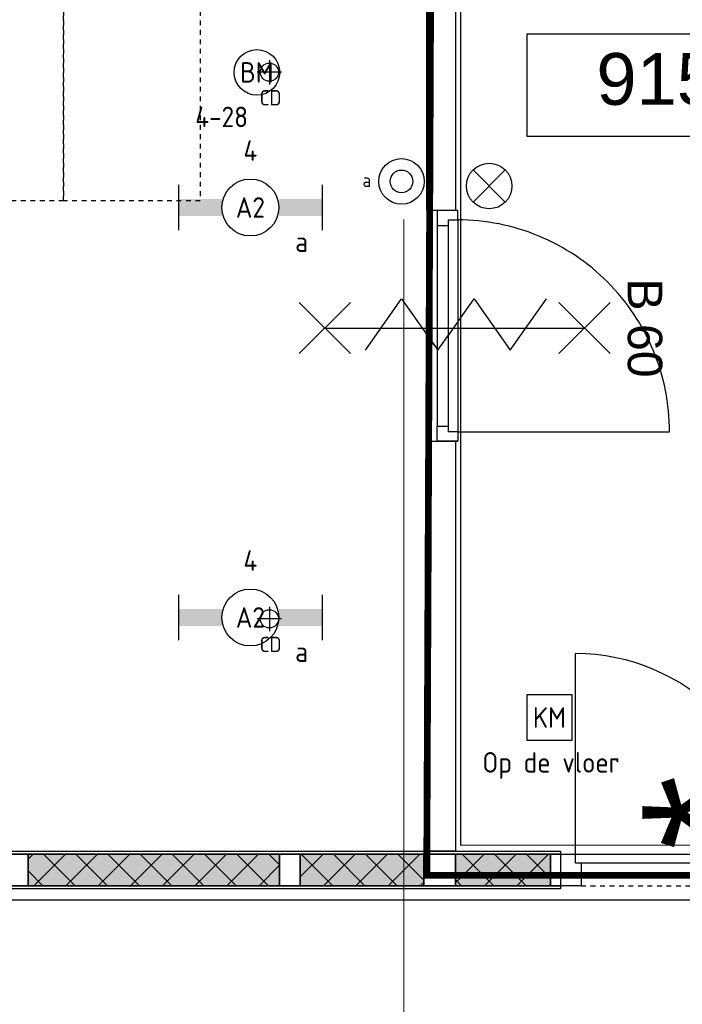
# Model space of a CAD drawing. Header units: millimetres. Extents: x -38032 to 104346, y -31182 to 78566.
# Tile 97 of 213: x 15172 to 18081, y 24971 to 29294. Entities that reach past the tile are written whole.
import ezdxf
from ezdxf.enums import TextEntityAlignment as Align

# ---------------------------------------------------------------- set-up
doc = ezdxf.new("R2010")
doc.units = ezdxf.units.MM
doc.header["$LTSCALE"] = 100
doc.set_wipeout_variables(frame=1)
for name, pattern in [('HIDDEN', [9.525, 6.35, -3.175]), ('STYLE_01', [0.41664, 0.20828, -0.20836]), ('STYLE_11', [5, 3.888855, -0.416718, 0.277786, -0.416641])]:
    doc.linetypes.add(name, pattern=pattern)
for name, color, linetype in [('AB$1A---_ATTRIB050', 8, 'Continuous'), ('AL$1A---_ALGEMEEN', 8, 'Continuous'), ('AL------_MAATV', 200, 'Continuous'), ('AL------_SPARING', 2, 'Continuous'), ('AM$1A---_ARCERING', 8, 'Continuous'), ('AT$1A---_TEKST100', 8, 'Continuous'), ('BOUWKUNDIG', 8, 'Continuous'), ('brandscheiding', 5, 'HIDDEN'), ('EB6511--_ATTRIB', 2, 'Continuous'), ('EL6311--', 3, 'Continuous'), ('EL6511--', 3, 'Continuous'), ('EL6522--', 3, 'Continuous')]:
    doc.layers.add(name, color=color, linetype=linetype)
doc.layers.add('stramien', color=1, linetype='Continuous', lineweight=9)
doc.styles.add('Arial', font='ARIAL.TTF')
doc.styles.add('BURO-018', font='iso.shx', dxfattribs={"height": 90})
doc.styles.get("Standard").update_dxf_attribs({"font": 'iso.shx'})
pattern_1 = [(135, (-987935.49, -175784.82), (70.710678, 70.710678), []), (45, (-987636.15, -176084.16), (70.710678, -70.710678), [])]

# ---------------------------------------------------------------- blocks, each defined once
blk = doc.blocks.new('111410')
at = {"color": 0, "linetype": 'Continuous'}
for radius in [2, 1]:
    blk.add_circle((0, 3), radius, dxfattribs=at)
at = {"color": 0, "linetype": 'Continuous', "style": 'BURO-018'}
for tag, p in [('E_SLET1', (0, 7)), ('E_GROEP', (0, 0)), ('E_GKAST', (0, 0))]:
    blk.add_attdef(tag, text='', height=1.8, dxfattribs=at).set_placement(p, align=Align.MIDDLE)
at = {"color": 0, "linetype": 'Continuous', "style": 'BURO-018', "flags": 1}
for tag in ['E_MATCODE', 'E_SGROEP']:
    blk.add_attdef(tag, text='', height=1.8, dxfattribs=at).set_placement((0, 0), align=Align.MIDDLE)
blk = doc.blocks.new('E00024')
at = {"color": 0, "linetype": 'Continuous'}
for p, q in [((-1.414, 1.586), (1.414, 4.414)), ((-1.414, 4.414), (1.414, 1.586))]:
    blk.add_line(p, q, dxfattribs=at)
blk.add_circle((0, 3), 2, dxfattribs=at)
at = {"color": 0, "linetype": 'Continuous', "style": 'BURO-018'}
blk.add_attdef('E_TEXT1', text='', height=1.8, dxfattribs=at).set_placement((0, 7.5), align=Align.MIDDLE)
at = {"color": 0, "linetype": 'Continuous', "style": 'BURO-018', "flags": 1}
blk.add_attdef('E_MATCODE', (0, 0), '', height=1.8, dxfattribs=at)
blk = doc.blocks.new('E00123')
at = {"color": 0, "linetype": 'Continuous'}
blk.add_circle((0, 0), 2, dxfattribs=at)
at = {"color": 0, "linetype": 'Continuous', "style": 'BURO-018'}
for tag, p in [('E_TEXT1', (0, 4.5)), ('E_TEXT2', (0, 0))]:
    blk.add_attdef(tag, text='', height=1.8, dxfattribs=at).set_placement(p, align=Align.MIDDLE)
at = {"color": 0, "linetype": 'Continuous', "style": 'BURO-018', "flags": 1}
blk.add_attdef('E_MATCODE', (0, 0), '', height=1.8, dxfattribs=at)
blk = doc.blocks.new('Centraaldoos')
at = {"color": 1, "linetype": 'Continuous'}
for p, q in [((0, -2), (0, 2)), ((-2, 0), (2, 0))]:
    blk.add_line(p, q, dxfattribs=at)
at = {"color": 0, "linetype": 'Continuous'}
blk.add_circle((0, 0), 1.5, dxfattribs=at)
at = {"color": 0, "linetype": 'Continuous', "style": 'BURO-018'}
blk.add_attdef('AL_POSNR', text='', height=1.8, dxfattribs=at).set_placement((0, 3), align=Align.CENTER)
at = {"color": 0, "linetype": 'Continuous', "style": 'BURO-018', "flags": 1}
blk.add_attdef('AL_OMS', (0, 0), '', height=1.8, dxfattribs=at)
at = {"layer": 'AL------_MAATV', "style": 'BURO-018'}
blk.add_text('CD', height=2.531, rotation=180, dxfattribs=at).set_placement((1.61, 5.48))
blk = doc.blocks.new('E00157')
at = {"color": 0, "linetype": 'Continuous'}
for p, q in [((-2, 5), (-2, 1)), ((2, 5), (-2, 5)), ((2, 1), (2, 5)), ((-2, 1), (2, 1))]:
    blk.add_line(p, q, dxfattribs=at)
at = {"color": 0, "linetype": 'Continuous', "style": 'BURO-018'}
blk.add_text('KM', height=1.8, dxfattribs=at).set_placement((0, 3), align=Align.MIDDLE)
blk.add_attdef('E_TEXT1', text='', height=1.8, dxfattribs=at).set_placement((0, 7.5), align=Align.MIDDLE)
at = {"color": 0, "linetype": 'Continuous', "style": 'BURO-018', "flags": 1}
blk.add_attdef('E_MATCODE', (0, 0), '', height=1.8, dxfattribs=at)
blk = doc.blocks.new('peilmaat plg klein')
at = {"layer": 'AL$1A---_ALGEMEEN', "color": 0, "flags": 1}
for tag, p in [('onderdeel', (-750, -634.1)), ('patchnr', (-750, -1043.2)), ('toestelnr', (-750, -1452.3))]:
    blk.add_attdef(tag, p, '', height=227.3, dxfattribs=at)
at = {"color": 0}
blk.add_wipeout([(-750, 225), (750, 225), (750, -225), (-750, -225)], dxfattribs=at).dxf.layer = 'AL$1A---_ALGEMEEN'
at = {"layer": 'AL$1A---_ALGEMEEN', "color": 0}
blk.add_lwpolyline([(-750, 225), (750, 225), (750, -225), (-750, -225)], close=True, dxfattribs=at)
at = {"layer": 'AL$1A---_ALGEMEEN', "color": 0, "style": 'Arial'}
blk.add_attdef('peil', text='', height=227.3, dxfattribs=at).set_placement((0, 141.2), align=Align.TOP_CENTER)
blk = doc.blocks.new('Group-71')
at = {"layer": 'AL$1A---_ALGEMEEN', "color": 0}
for p, q in [((-97.5, 382.003125), (127.5, 157.003125)), ((-97.5, 157.003125), (127.5, 382.003125))]:
    blk.add_line(p, q, dxfattribs=at)
at = {"layer": 'AL$1A---_ALGEMEEN', "color": 0, "flags": 1}
blk.add_attdef('B60_30', (-97.5, 157.003125), '', height=0.2, dxfattribs=at)
blk = doc.blocks.new('Group-72')
at = {"layer": 'AL$1A---_ALGEMEEN', "color": 0}
for p, q in [((-97.5, -757.809375), (127.5, -982.809375)), ((-97.5, -982.809375), (127.5, -757.809375))]:
    blk.add_line(p, q, dxfattribs=at)
at = {"layer": 'AL$1A---_ALGEMEEN', "color": 0, "flags": 1}
blk.add_attdef('B60_30', (-97.5, -982.809375), '', height=0.2, dxfattribs=at)
blk = doc.blocks.new('wbdbo 30 zelfsl')
at = {"layer": 'AL$1A---_ALGEMEEN', "color": 0}
blk.add_line((15, -870.3), (15, 269.5), dxfattribs=at)
blk.add_lwpolyline([(-75, 45.3), (105, -106.5), (-75, -256.1), (105, -405.7), (-75, -555.2), (105, -704.7)], dxfattribs=at)
for name in ['Group-71', 'Group-72']:
    blk.add_blockref(name, (0, 0), dxfattribs=at)
at = {"layer": 'AT$1A---_TEKST100', "style": 'Arial'}
for s, p in [('R ', (15, -955.7)), ('30', (15, -1199.2))]:
    blk.add_text(s, height=151.52, dxfattribs=at).set_placement(p, align=Align.BOTTOM_CENTER)
blk = doc.blocks.new('32x_hout-mk 813a-p')
at = {"layer": 'AL$1A---_ALGEMEEN', "color": 0}
blk.add_lwpolyline([(0, 139), (2428, 139), (2428, 0), (0, 0)], close=True, dxfattribs=at)
at = {"layer": 'AT$1A---_TEKST100', "insert": (2786.5, 320.4), "char_height": 606.098, "attachment_point": 2, "rotation": 90, "line_spacing_factor": 0.967741, "style": 'Arial'}
blk.add_mtext('{\\C256;\\l*}', dxfattribs=at)
at = {"color": 0}
blk.add_wipeout([(4231, 139), (4321, 139), (4321, 0), (4231, 0)], dxfattribs=at).dxf.layer = 'AL$1A---_ALGEMEEN'
at = {"layer": 'AL$1A---_ALGEMEEN', "color": 0}
blk.add_lwpolyline([(4231, 139), (4321, 139), (4321, 0), (4231, 0)], close=True, dxfattribs=at)
at = {"color": 0}
for points in [[(0, 139), (90, 139), (90, 0), (0, 0)], [(1194, 139), (1284, 139), (1284, 0), (1194, 0)], [(1827, 139), (1966, 139), (1966, 0), (1827, 0)], [(2428, 139), (2518, 139), (2518, 0), (2428, 0)]]:
    blk.add_wipeout(points, dxfattribs=at).dxf.layer = 'AL$1A---_ALGEMEEN'
at = {"layer": 'AL$1A---_ALGEMEEN', "color": 0, "linetype": 'STYLE_01'}
blk.add_line((2518, 0), (4231, 0), dxfattribs=at)
at = {"layer": 'AL$1A---_ALGEMEEN', "color": 0}
for points in [[(0, 139), (90, 139), (90, 0), (0, 0)], [(1194, 139), (1284, 139), (1284, 0), (1194, 0)], [(1827, 139), (1966, 139), (1966, 0), (1827, 0)], [(2428, 139), (2518, 139), (2518, 0), (2428, 0)]]:
    blk.add_lwpolyline(points, close=True, dxfattribs=at)
at = {"color": 0}
blk.add_wipeout([(3376, 139), (4256, 139), (4256, 99), (3376, 99)], dxfattribs=at).dxf.layer = 'AL$1A---_ALGEMEEN'
at = {"layer": 'AL$1A---_ALGEMEEN', "color": 0}
blk.add_line((4256, 139), (4256, 1019), dxfattribs=at)
blk.add_lwpolyline([(3376, 139), (4256, 139), (4256, 99), (3376, 99)], close=True, dxfattribs=at)
blk.add_arc((4256, 139), 880, 90, 180, dxfattribs=at)
at = {"color": 0}
blk.add_wipeout([(2384, 139), (2428, 139), (2428, 0), (2384, 0)], dxfattribs=at).dxf.layer = 'AL$1A---_ALGEMEEN'
at = {"layer": 'AL$1A---_ALGEMEEN', "color": 0}
blk.add_lwpolyline([(2384, 139), (2428, 139), (2428, 0), (2384, 0)], close=True, dxfattribs=at)
at = {"color": 0}
blk.add_wipeout([(2493, 139), (3373, 139), (3373, 99), (2493, 99)], dxfattribs=at).dxf.layer = 'AL$1A---_ALGEMEEN'
at = {"layer": 'AL$1A---_ALGEMEEN', "color": 0}
blk.add_line((2493, 139), (2493, 1019), dxfattribs=at)
blk.add_lwpolyline([(2493, 139), (3373, 139), (3373, 99), (2493, 99)], close=True, dxfattribs=at)
blk.add_arc((2493, 139), 880, 0, 90, dxfattribs=at)
at = {"layer": 'AL$1A---_ALGEMEEN', "color": 0, "rotation": 180}
blk.add_blockref('wbdbo 30 zelfsl', (3388, -397.3), dxfattribs=at)
blk = doc.blocks.new('Group-92')
at = {"layer": 'AL$1A---_ALGEMEEN', "color": 0}
for p, q in [((-97.5, 382.003125), (127.5, 157.003125)), ((-97.5, 157.003125), (127.5, 382.003125))]:
    blk.add_line(p, q, dxfattribs=at)
at = {"layer": 'AL$1A---_ALGEMEEN', "color": 0, "flags": 1}
blk.add_attdef('B60_30', (-97.5, 157.003125), '', height=0.2, dxfattribs=at)
blk = doc.blocks.new('Group-93')
at = {"layer": 'AL$1A---_ALGEMEEN', "color": 0}
for p, q in [((-97.5, -757.809375), (127.5, -982.809375)), ((-97.5, -982.809375), (127.5, -757.809375))]:
    blk.add_line(p, q, dxfattribs=at)
at = {"layer": 'AL$1A---_ALGEMEEN', "color": 0, "flags": 1}
blk.add_attdef('B60_30', (-97.5, -982.809375), '', height=0.2, dxfattribs=at)
blk = doc.blocks.new('WBDBO 60 min')
at = {"layer": 'AL$1A---_ALGEMEEN', "color": 0}
blk.add_line((15, -870.3), (15, 269.5), dxfattribs=at)
for name in ['Group-92', 'Group-93']:
    blk.add_blockref(name, (0, 0), dxfattribs=at)
at = {"layer": 'AT$1A---_TEKST100', "style": 'Arial'}
blk.add_text('B 60', height=151.52, dxfattribs=at).set_placement((15, 413.9), align=Align.BOTTOM_CENTER)
blk = doc.blocks.new('WBDBO 60 min.zelfsl.')
at = {"layer": 'AL$1A---_ALGEMEEN', "color": 0}
blk.add_lwpolyline([(112.5, -692.4), (-112.5, -533.5), (112.5, -374.7), (-112.5, -215.8), (112.5, -57), (-112.5, 101.9)], dxfattribs=at)
blk.add_blockref('WBDBO 60 min', (0, 0), dxfattribs=at)
blk = doc.blocks.new('32x_hout-mk 802a-p')
at = {"color": 0}
blk.add_wipeout([(-32.7, -1024), (-32.7, -10), (-122.7, -10), (-122.7, -1024)], dxfattribs=at).dxf.layer = 'AL$1A---_ALGEMEEN'
at = {"layer": 'AL$1A---_ALGEMEEN', "color": 0}
blk.add_lwpolyline([(-32.7, -1024), (-32.7, -10), (-122.7, -10), (-122.7, -1024)], close=True, dxfattribs=at)
at = {"color": 0}
for points in [[(-32.7, -77), (-32.7, -10), (-122.7, -10), (-122.7, -77)], [(-122.7, -957), (-32.7, -957), (-32.7, -1024), (-122.7, -1024)]]:
    blk.add_wipeout(points, dxfattribs=at).dxf.layer = 'AL$1A---_ALGEMEEN'
at = {"layer": 'AL$1A---_ALGEMEEN', "color": 0}
for points in [[(-32.7, -77), (-32.7, -10), (-122.7, -10), (-122.7, -77)], [(897, -959.2), (896.2, -936.4), (894.8, -913.6), (892.8, -890.8), (890.3, -868.2), (887.2, -845.5), (883.6, -823), (879.4, -800.6), (874.7, -778.2), (869.4, -756), (863.6, -734), (857.2, -712), (850.4, -690.3), (842.9, -668.7), (835, -647.3), (826.5, -626.1), (817.5, -605.1), (808, -584.4), (798, -563.9), (787.5, -543.6), (776.5, -523.6), (765, -503.9), (753, -484.5), (740.6, -465.3), (727.6, -446.5), (714.3, -428), (700.5, -409.8), (686.2, -392), (671.5, -374.5), (656.4, -357.5), (640.8, -340.7), (624.9, -324.4), (608.6, -308.5), (591.8, -292.9), (574.7, -277.8), (557.3, -263.1), (539.5, -248.8), (521.3, -235), (502.8, -221.6), (484, -208.7), (464.8, -196.3), (445.4, -184.3), (425.7, -172.8), (405.7, -161.8), (385.4, -151.3), (364.9, -141.3), (344.2, -131.8), (323.2, -122.8), (302, -114.3), (280.6, -106.4), (259, -98.9), (237.3, -92), (215.3, -85.7), (193.3, -79.9), (171.1, -74.6), (148.7, -69.9), (126.3, -65.7), (103.8, -62.1), (81.1, -59), (58.4, -56.5), (35.7, -54.5), (12.9, -53.1), (-9.9, -52.3), (-32.7, -52), (-32.7, -982), (897.3, -982)], [(-122.7, -957), (-32.7, -957), (-32.7, -1024), (-122.7, -1024)]]:
    blk.add_lwpolyline(points, close=True, dxfattribs=at)
at = {"color": 0}
blk.add_wipeout([(-72.7, -52), (-32.7, -52), (-32.7, -982), (-72.7, -982)], dxfattribs=at).dxf.layer = 'AL$1A---_ALGEMEEN'
at = {"layer": 'AL$1A---_ALGEMEEN', "color": 0}
blk.add_lwpolyline([(-72.7, -52), (-32.7, -52), (-32.7, -982), (-72.7, -982)], close=True, dxfattribs=at)
at = {"layer": 'AL$1A---_ALGEMEEN', "color": 0, "rotation": 270}
blk.add_blockref('WBDBO 60 min.zelfsl.', (254.6, -511.6), dxfattribs=at)
blk = doc.blocks.new('200254 W 212 3 04-12-2007')
at = {"layer": 'AL$1A---_ALGEMEEN', "linetype": 'STYLE_01'}
blk.add_line((-19238, 3470.4), (-19238, 2456.4), dxfattribs=at)
at = {"layer": 'AL$1A---_ALGEMEEN'}
for points in [[(-19238, 7780.2), (-19113, 7780.2), (-19113, 3470.4), (-19238, 3470.4)], [(-23244.4, -1587.8), (-23214, -1587.8), (-6946.7, -1587.8), (-6946.7, 442.4), (-25688, 442.4), (-25688, -4293.1), (-23264, -4293.1), (-23264, -1587.8)], [(-23244.4, -1587.8), (-23214, -1587.8), (-6946.7, -1587.8), (-6946.7, 442.4), (-25688, 442.4), (-25688, -4293.1), (-23264, -4293.1), (-23264, -1587.8)]]:
    blk.add_lwpolyline(points, close=True, dxfattribs=at)
at = {"layer": 'AL$1A---_ALGEMEEN', "linetype": 'STYLE_01'}
for points in [[(-21133.4, 4512.4), (-20833.4, 4512.4), (-20833.4, 3512.4), (-21133.4, 3512.4)], [(-20833.4, 4512.4), (-20233.4, 4512.4), (-20233.4, 3512.4), (-20833.4, 3512.4)]]:
    blk.add_lwpolyline(points, close=True, dxfattribs=at)
at = {"layer": 'AL$1A---_ALGEMEEN'}
ref = blk.add_blockref('peilmaat plg klein', (-18048.3, 4019.7), dxfattribs=at)
ref.add_attrib('peil', '9150+', dxfattribs={"layer": 'AB$1A---_ATTRIB050', "height": 227.29, "style": 'Arial'}).set_placement((-18048.3, 4160.9), align=Align.TOP_CENTER)
blk.add_blockref('32x_hout-mk 813a-p', (-21079, 505.4), dxfattribs=at)
at = {"layer": 'AM$1A---_ARCERING', "linetype": 'Continuous', "lineweight": 0}
for points in [[(-20989, 644.4), (-19885, 644.4), (-19885, 505.4), (-20989, 505.4)], [(-19795, 644.4), (-19252, 644.4), (-19252, 505.4), (-19795, 505.4)], [(-19113, 644.4), (-18695, 644.4), (-18695, 505.4), (-19113, 505.4)]]:
    blk.add_hatch(color=256, dxfattribs=at).paths.add_polyline_path(points)
at = {"layer": 'AM$1A---_ARCERING', "linetype": 'Continuous', "lineweight": 5}
h = blk.add_hatch(dxfattribs=at)
h.set_pattern_fill('ISOLATIE', color=256, scale=50, style=0, pattern_type=2)
h.set_pattern_definition(pattern_1)
h.paths.add_polyline_path([(-20989, 644.4), (-19885, 644.4), (-19885, 505.4), (-20989, 505.4)])
h = blk.add_hatch(dxfattribs=at)
h.set_pattern_fill('ISOLATIE', color=256, scale=50, style=0, pattern_type=2)
h.set_pattern_definition(pattern_1)
h.paths.add_polyline_path([(-19795, 644.4), (-19252, 644.4), (-19252, 505.4), (-19795, 505.4)])
h = blk.add_hatch(dxfattribs=at)
h.set_pattern_fill('ISOLATIE', color=256, scale=50, style=0, pattern_type=2)
h.set_pattern_definition(pattern_1)
h.paths.add_polyline_path([(-19113, 644.4), (-18695, 644.4), (-18695, 505.4), (-19113, 505.4)])
at = {"layer": 'AL$1A---_ALGEMEEN'}
for points in [[(-19090.8, 21458.2), (-19090.8, 683.1), (-16782.5, 685), (-16789, 21461.7)], [(-19238, 2456.4), (-19113, 2456.4), (-19113, 656.4), (-19238, 656.4)], [(-21133.4, 656.4), (-18651, 656.4), (-18651, 644.4), (-21133.4, 644.4)], [(-20989, 644.4), (-19885, 644.4), (-19885, 505.4), (-20989, 505.4)], [(-19795, 644.4), (-19252, 644.4), (-19252, 505.4), (-19795, 505.4)], [(-19113, 644.4), (-18695, 644.4), (-18695, 505.4), (-19113, 505.4)], [(-21258.4, 504.4), (-18651, 504.4), (-18651, 492.4), (-21258.4, 492.4)]]:
    blk.add_lwpolyline(points, close=True, dxfattribs=at)
blk.add_blockref('32x_hout-mk 802a-p', (-19070.3, 3480.4), dxfattribs=at)
at = {"layer": 'stramien', "linetype": 'STYLE_11', "ltscale": 50}
blk.add_line((-19339, -41013.6), (-19339, 36216.4), dxfattribs=at)
blk = doc.blocks.new('1115B6630')
at = {"color": 0}
for p, q in [((-6.3, 2), (-6.3, -2)), ((6.3, 2), (6.3, -2))]:
    blk.add_line(p, q, dxfattribs=at)
at = {"color": 0, "linetype": 'Continuous'}
blk.add_circle((0, 0), 2.5, dxfattribs=at)
at = {"color": 0}
for points in [[(-2.5, 0.75), (-6.3, 0.75), (-2.5, -0.75), (-6.3, -0.75)], [(2.5, 0.75), (6.3, 0.75), (2.5, -0.75), (6.3, -0.75)]]:
    blk.add_solid(points, dxfattribs=at)
at = {"color": 0, "linetype": 'Continuous', "style": 'BURO-018'}
for tag, p in [('E_GKAST', (0, 8)), ('E_GROEP', (0, 5)), ('E_SGROEP', (4.5, 5)), ('E_ARMCODE', (0, 0)), ('E_SLET', (4.5, -3))]:
    blk.add_attdef(tag, text='', height=1.8, dxfattribs=at).set_placement(p, align=Align.MIDDLE)

msp = doc.modelspace()

# ---------------------------------------------------------------- block references
at = {"layer": 'BOUWKUNDIG'}
msp.add_blockref('200254 W 212 3 04-12-2007', (36198, 24986.5), dxfattribs=at)

# ---------------------------------------------------------------- next in the draw order: linework, layer by layer
at = {"layer": 'brandscheiding', "const_width": 30}
msp.add_lwpolyline([(16970.3, 46751.4), (19708, 46751.4), (19708, 25537.6), (16959, 25537.6), (17004.1, 35770.3), (17004.1, 35770.3), (17004.1, 46770.4)], dxfattribs=at)

# ---------------------------------------------------------------- next in the draw order: block references
at = {"layer": 'AL------_SPARING', "xscale": 26.66666666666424, "yscale": 26.66666666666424, "zscale": 26.66666666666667, "rotation": 180}
for p in [(16268.1, 29063.4), (16268.1, 26663.4)]:
    msp.add_blockref('Centraaldoos', p, dxfattribs=at)
at = {"layer": 'EL6311--'}
ref = msp.add_blockref('1115B6630', (16184.6, 28469.4), dxfattribs=dict(at, xscale=50, yscale=50, zscale=50))
ref.add_attrib('E_ARMCODE', 'A2', dxfattribs={"layer": '0', "color": 1, "linetype": 'Continuous', "height": 90, "style": 'BURO-018'}).set_placement((16184.6, 28469.4), align=Align.MIDDLE)
ref.add_attrib('E_SLET', 'a', dxfattribs={"layer": '0', "color": 1, "linetype": 'Continuous', "height": 90, "style": 'BURO-018'}).set_placement((16409.6, 28319.4), align=Align.MIDDLE)
ref.add_attrib('E_GROEP', '4', dxfattribs={"layer": '0', "color": 1, "linetype": 'Continuous', "height": 90, "style": 'BURO-018'}).set_placement((16184.6, 28719.4), align=Align.MIDDLE)
ref = msp.add_blockref('111410', (16848.1, 28433.9), dxfattribs=dict(at, xscale=50, yscale=50, zscale=50))
ref.add_attrib('E_SLET1', 'a', dxfattribs={"layer": '0', "color": 1, "linetype": 'Continuous', "height": 60, "style": 'BURO-018'}).set_placement((16695.9, 28589.2), align=Align.MIDDLE)
ref = msp.add_blockref('1115B6630', (16184.6, 26669.4), dxfattribs=dict(at, xscale=50, yscale=50, zscale=50))
ref.add_attrib('E_ARMCODE', 'A2', dxfattribs={"layer": '0', "color": 1, "linetype": 'Continuous', "height": 90, "style": 'BURO-018'}).set_placement((16184.6, 26669.4), align=Align.MIDDLE)
ref.add_attrib('E_SLET', 'a', dxfattribs={"layer": '0', "color": 1, "linetype": 'Continuous', "height": 90, "style": 'BURO-018'}).set_placement((16409.6, 26519.4), align=Align.MIDDLE)
ref.add_attrib('E_GROEP', '4', dxfattribs={"layer": '0', "color": 1, "linetype": 'Continuous', "height": 90, "style": 'BURO-018'}).set_placement((16184.6, 26919.4), align=Align.MIDDLE)
at = {"layer": 'EL6511--'}
ref = msp.add_blockref('E00123', (16213.2, 29062.6), dxfattribs=dict(at, xscale=50, yscale=50, zscale=50))
ref.add_attrib('E_TEXT2', 'BM', dxfattribs={"layer": 'EB6511--_ATTRIB', "color": 1, "linetype": 'Continuous', "height": 90, "style": 'BURO-018'}).set_placement((16213.2, 29062.6), align=Align.MIDDLE)
ref.add_attrib('E_TEXT1', '4-28', dxfattribs={"layer": 'EB6511--_ATTRIB', "color": 1, "linetype": 'Continuous', "height": 90, "style": 'BURO-018'}).set_placement((16058.2, 28867.3), align=Align.MIDDLE)
at = {"layer": 'EL6511--', "xscale": 50, "yscale": 50, "zscale": 50}
msp.add_blockref('E00024', (17233.3, 28413.7), dxfattribs=at)
at = {"layer": 'EL6522--', "xscale": 50, "yscale": 50, "zscale": 50}
msp.add_blockref('E00157', (17497.8, 26080.3), dxfattribs=at)

# ---------------------------------------------------------------- next in the draw order: texts
at = {"layer": 'EL6522--', "color": 1, "style": 'BURO-018'}
msp.add_text('Op de vloer', height=90, dxfattribs=at).set_placement((17203.5, 25988.3))

doc.saveas('drawing.dxf')
